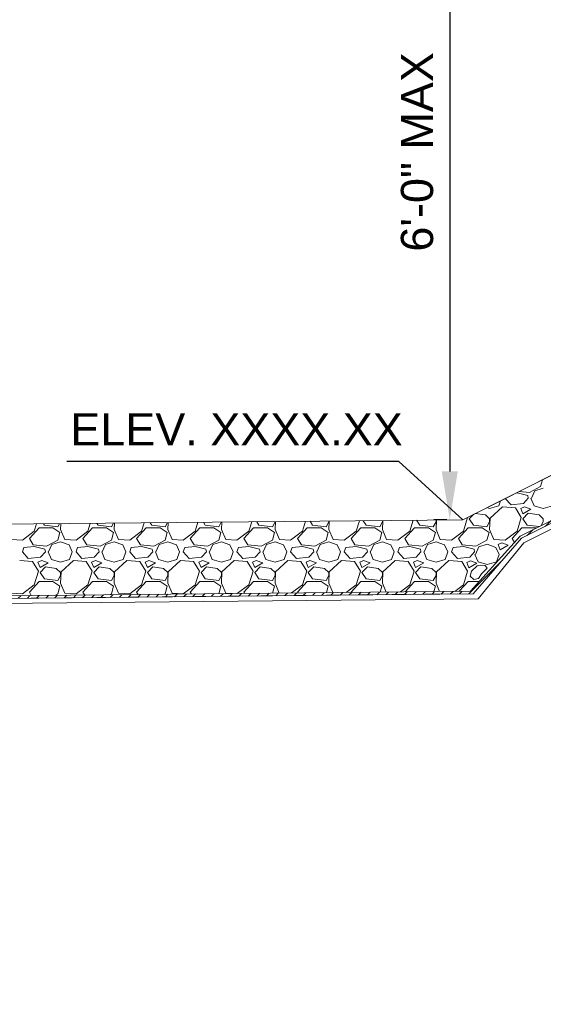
# Model space of a CAD drawing. Header units: inches. Extents: x -981 to -621, y 39 to 285.
# Tile 7 of 19: x -831 to -807, y 209 to 255. Entities that reach past the tile are written whole.
import ezdxf

# ---------------------------------------------------------------- set-up
doc = ezdxf.new("R2010")
doc.units = ezdxf.units.IN
doc.header["$MEASUREMENT"] = 0
doc.layers.get('DefPoints').update_dxf_attribs({"lineweight": 0})
for name, color, linetype, lineweight in [('C-Detl-Grph-Wt 0', 4, 'Continuous', 0), ('G-ANNO-DIMS', 2, 'Continuous', 0), ('G-ANNO-NOTE', 4, 'Continuous', 30), ('G-ANNO-PATT', 250, 'Continuous', 0)]:
    doc.layers.add(name, color=color, linetype=linetype, lineweight=lineweight)
doc.layers.add('G-ANNO-NPLT', color=2, linetype='Continuous', lineweight=0, plot=False)
doc.styles.add("AEC_AC_05ArchDims-CC_1_1'", font='arial.ttf', dxfattribs={"height": 1.5})
doc.styles.add('Style-Arial', font='arial.ttf')
doc.dimstyles.new("AEC_AC_05_Arch-Dims_1_1'", dxfattribs={"dimtxt": 1.5, "dimasz": 2.25, "dimexe": 0.75, "dimexo": 0.75, "dimgap": 0.75, "dimtad": 1, "dimdec": 4, "dimzin": 15, "dimdsep": 46, "dimlunit": 4, "dimtxsty": "AEC_AC_05ArchDims-CC_1_1'", "dimcen": 0.09, "dimclrd": 256, "dimclre": 256, "dimazin": 2, "dimtfac": 0.7, "dimtdec": 4, "dimtix": 1, "dimtmove": 1, "dimatfit": 3, "dimfxl": 1, "dimfrac": 1, "dimtolj": 1, "dimtzin": 15, "dimlwd": 30, "dimlwe": 30, "dimarcsym": 0})

# ---------------------------------------------------------------- blocks, each defined once
blk = doc.blocks.new('*D62')
at = {"layer": 'DefPoints', "color": 0, "transparency": 16777216}
for p in [(-744.82, 266.131), (-810.977, 231.855), (-810.37, 231.855)]:
    blk.add_point(p, dxfattribs=at)
at = {"layer": 'G-ANNO-DIMS', "lineweight": 30, "transparency": 16777216}
for p, q in [((-745.57, 266.131), (-811.727, 266.131)), ((-810.977, 263.881), (-810.977, 234.105)), ((-811.12, 231.855), (-811.727, 231.855))]:
    blk.add_line(p, q, dxfattribs=at)
at = {"layer": 'G-ANNO-DIMS', "transparency": 16777216}
for points in [[(-811.352, 263.881), (-810.602, 263.881), (-810.977, 266.131)], [(-811.352, 234.105), (-810.602, 234.105), (-810.977, 231.855)]]:
    blk.add_solid(points, dxfattribs=at)
at = {"layer": 'G-ANNO-DIMS', "color": 0, "lineweight": 30, "transparency": 16777216, "insert": (-812.493, 248.993), "char_height": 1.5, "attachment_point": 5, "rotation": 90, "style": "AEC_AC_05ArchDims-CC_1_1'"}
blk.add_mtext('\\A1;6\'-0" MAX', dxfattribs=at)

msp = doc.modelspace()

# ---------------------------------------------------------------- hatches: boundary and pattern name
at = {"layer": 'G-ANNO-PATT'}
h = msp.add_hatch(dxfattribs=at)
h.set_pattern_fill('MSTN', color=256, style=0, pattern_type=2)
h.set_pattern_definition([(45, (-856.63036, 234.46882), (-0.212132, 0.212132), [])])
h.paths.add_polyline_path([(-807.63749, 230.98767), (-809.89087, 228.4033), (-856.62959, 227.93692), (-856.63079, 228.05692), (-810.01069, 228.52211), (-807.69095, 231.09462), (-741.37584, 264.25189), (-730.15337, 264.25189), (-730.15337, 264.13189), (-741.34752, 264.13189)])

# ---------------------------------------------------------------- linework, layer by layer
at = {"layer": 'C-Detl-Grph-Wt 0'}
for p, q in [((-810.36987, 231.85494, -3.47441), (-741.37584, 266.35276, -3.47441)), ((-805.67776, 234.20259, -3.47441), (-810.36987, 231.85494, -3.47441)), ((-805.67776, 234.20259, -3.47441), (-810.36987, 231.85494, -3.47441)), ((-810.36987, 231.85494, -3.47441), (-856.62959, 231.39335, -3.47441)), ((-810.36987, 231.85494, -3.47441), (-856.62959, 231.39335, -3.47441)), ((-809.65122, 228.16568, -3.47441), (-807.53017, 230.77304, -3.47441)), ((-810.59353, 228.39693, -3.47441), (-856.62959, 227.93692, -3.47441)), ((-809.65122, 228.16568, -3.47441), (-856.62719, 227.69693, -3.47441))]:
    msp.add_line(p, q, dxfattribs=at)
at = {"layer": 'C-Detl-Grph-Wt 0', "elevation": -3.47441, "flags": 128}
msp.add_lwpolyline([(-856.63079, 228.05692), (-810.01069, 228.52211), (-810.01069, 228.52211), (-810.01069, 228.52211), (-807.69095, 231.09462), (-741.37584, 264.25189), (-730.15337, 264.25189), (-730.15337, 264.13189), (-741.34752, 264.13189), (-807.63749, 230.98767), (-809.89087, 228.4033), (-809.89087, 228.4033), (-809.89087, 228.4033), (-856.62959, 227.93692), (-856.63079, 228.05692)], close=True, dxfattribs=at)
msp.add_lwpolyline([(-807.53017, 230.77304), (-741.29086, 263.89189)], dxfattribs=at)
at = {"layer": 'G-ANNO-NOTE', "elevation": -3.47441, "flags": 128}
msp.add_lwpolyline([(-810.36987, 231.85494), (-813.3433, 234.55877), (-828.82462, 234.55877)], dxfattribs=at)
at = {"layer": 'G-ANNO-NPLT'}
msp.add_3dface([(-620.8441, 285.13311, -3.51772), (-980.8441, 285.13311, -3.51772), (-980.8441, 39.13311, -3.51772), (-620.8441, 39.13311, -3.51772)], dxfattribs=at)
at = {"layer": 'G-ANNO-PATT'}
for p, q in [((-806.65404, 233.7129, -3.47441), (-806.74305, 233.40137, -3.47441)), ((-807.84306, 233.10138, -3.47441), (-807.88613, 233.09684, -3.47441)), ((-807.34306, 232.97638, -3.47441), (-807.84306, 233.10138, -3.47441)), ((-807.26807, 233.12638, -3.47441), (-807.74996, 233.16493, -3.47441)), ((-806.74304, 233.40138, -3.47441), (-807.26804, 233.12638, -3.47441)), ((-807.16806, 232.85137, -3.47441), (-807.01806, 233.20137, -3.47441)), ((-807.01806, 233.20138, -3.47441), (-806.61805, 233.32638, -3.47441)), ((-808.69306, 232.50134, -3.47441), (-808.60957, 232.73511, -3.47441)), ((-808.11803, 232.55133, -3.47441), (-808.38804, 232.84588, -3.47441)), ((-807.31806, 232.85138, -3.47441), (-807.54306, 232.60138, -3.47441)), ((-807.31805, 232.85137, -3.47441), (-807.34305, 232.97637, -3.47441)), ((-807.19306, 232.85139, -3.47441), (-807.04306, 232.50139, -3.47441)), ((-809.24962, 232.41508, -3.47441), (-809.11806, 232.37639, -3.47441)), ((-809.11806, 232.37638, -3.47441), (-808.69306, 232.50138, -3.47441)), ((-808.51806, 232.45137, -3.47441), (-809.09306, 231.92637, -3.47441)), ((-807.91805, 232.40137, -3.47441), (-808.51805, 232.45137, -3.47441)), ((-807.54305, 232.60138, -3.47441), (-808.11805, 232.55138, -3.47441)), ((-807.64303, 231.95139, -3.47441), (-807.91803, 232.40139, -3.47441)), ((-807.49306, 232.45138, -3.47441), (-807.66806, 232.37638, -3.47441)), ((-807.66805, 232.37638, -3.47441), (-807.56805, 232.12638, -3.47441)), ((-807.56806, 232.12638, -3.47441), (-807.19305, 232.35138, -3.47441)), ((-807.31805, 232.15138, -3.47441), (-807.56805, 231.90138, -3.47441)), ((-807.19305, 232.35138, -3.47441), (-807.49305, 232.45138, -3.47441)), ((-806.81807, 232.07638, -3.47441), (-807.31807, 232.15138, -3.47441)), ((-807.04306, 232.50138, -3.47441), (-806.61806, 232.37639, -3.47441)), ((-806.61806, 232.37638, -3.47441), (-806.19306, 232.50138, -3.47441)), ((-826.74305, 231.52631, -3.47441), (-826.65073, 231.69249, -3.47441)), ((-826.6042, 231.69295, -3.47441), (-826.61809, 231.40131, -3.47441)), ((-825.34309, 231.32625, -3.47441), (-825.22133, 231.70675, -3.47441)), ((-824.94016, 231.70955, -3.47441), (-824.86805, 231.60138, -3.47441)), ((-824.24305, 231.52631, -3.47441), (-824.13679, 231.71757, -3.47441)), ((-824.10301, 231.71791, -3.47441), (-824.11808, 231.40131, -3.47441)), ((-822.84309, 231.32627, -3.47441), (-822.71333, 231.73177, -3.47441)), ((-822.45669, 231.73434, -3.47441), (-822.36805, 231.60138, -3.47441)), ((-821.74305, 231.52632, -3.47441), (-821.62286, 231.74266, -3.47441)), ((-821.60182, 231.74287, -3.47441), (-821.61808, 231.40132, -3.47441)), ((-820.34308, 231.32628, -3.47441), (-820.20532, 231.7568, -3.47441)), ((-819.97321, 231.75912, -3.47441), (-819.86805, 231.60138, -3.47441)), ((-819.24305, 231.52633, -3.47441), (-819.11805, 231.75133, -3.47441)), ((-819.10062, 231.76782, -3.47441), (-819.11808, 231.40133, -3.47441)), ((-819.11806, 231.75138, -3.47441), (-819.11806, 231.76765, -3.47441)), ((-817.84308, 231.32629, -3.47441), (-817.69731, 231.78183, -3.47441)), ((-817.48973, 231.7839, -3.47441), (-817.36805, 231.60138, -3.47441)), ((-816.74305, 231.52634, -3.47441), (-816.61805, 231.75133, -3.47441)), ((-816.59943, 231.79278, -3.47441), (-816.61807, 231.40134, -3.47441)), ((-816.61806, 231.75138, -3.47441), (-816.61806, 231.7926, -3.47441)), ((-815.34308, 231.32631, -3.47441), (-815.1893, 231.80685, -3.47441)), ((-815.00625, 231.80868, -3.47441), (-814.86805, 231.60138, -3.47441)), ((-814.24305, 231.52634, -3.47441), (-814.11805, 231.75134, -3.47441)), ((-814.09824, 231.81774, -3.47441), (-814.11807, 231.40134, -3.47441)), ((-814.11806, 231.75138, -3.47441), (-814.11806, 231.81754, -3.47441)), ((-812.84307, 231.32632, -3.47441), (-812.68129, 231.83188, -3.47441)), ((-812.52277, 231.83346, -3.47441), (-812.36805, 231.60138, -3.47441)), ((-811.74305, 231.52635, -3.47441), (-811.61805, 231.75135, -3.47441)), ((-811.59705, 231.8427, -3.47441), (-811.61807, 231.40135, -3.47441)), ((-811.61806, 231.75138, -3.47441), (-811.61806, 231.84249, -3.47441)), ((-810.34307, 231.32633, -3.47441), (-810.14307, 231.95133, -3.47441)), ((-810.14303, 231.9514, -3.47441), (-810.15097, 231.9644, -3.47441)), ((-809.85909, 232.11034, -3.47441), (-810.06805, 231.90138, -3.47441)), ((-810.06805, 231.90138, -3.47441), (-809.86805, 231.60138, -3.47441)), ((-809.31807, 232.07638, -3.47441), (-809.78649, 232.14664, -3.47441)), ((-809.11803, 231.90136, -3.47441), (-809.31803, 232.07636, -3.47441)), ((-809.24305, 231.52636, -3.47441), (-809.11805, 231.75136, -3.47441)), ((-809.09306, 231.92636, -3.47441), (-809.11806, 231.40136, -3.47441)), ((-809.11806, 231.75138, -3.47441), (-809.11806, 231.90138, -3.47441)), ((-807.84306, 231.32635, -3.47441), (-807.64306, 231.95135, -3.47441)), ((-807.56805, 231.90138, -3.47441), (-807.36805, 231.60138, -3.47441)), ((-806.61803, 231.90137, -3.47441), (-806.81803, 232.07637, -3.47441)), ((-806.71059, 231.58479, -3.47441), (-806.61805, 231.75136, -3.47441)), ((-806.61806, 231.75138, -3.47441), (-806.61806, 231.90138, -3.47441)), ((-830.89304, 230.9014, -3.47441), (-830.34304, 231.3264, -3.47441)), ((-830.56808, 230.97642, -3.47441), (-830.11808, 231.47642, -3.47441)), ((-830.3431, 231.32623, -3.47441), (-830.23735, 231.6567, -3.47441)), ((-830.11806, 231.47638, -3.47441), (-829.46806, 231.47638, -3.47441)), ((-829.90712, 231.65999, -3.47441), (-829.86804, 231.60138, -3.47441)), ((-829.86805, 231.60137, -3.47441), (-829.24305, 231.52637, -3.47441)), ((-829.46813, 231.47641, -3.47441), (-829.14313, 231.25141, -3.47441)), ((-829.24305, 231.5263, -3.47441), (-829.16466, 231.6674, -3.47441)), ((-829.14303, 231.25133, -3.47441), (-829.24303, 230.90133, -3.47441)), ((-829.11811, 231.4014, -3.47441), (-828.91811, 230.9264, -3.47441)), ((-829.10539, 231.66799, -3.47441), (-829.11809, 231.4013, -3.47441)), ((-828.39304, 230.9014, -3.47441), (-827.84304, 231.3264, -3.47441)), ((-828.06808, 230.97642, -3.47441), (-827.61808, 231.47642, -3.47441)), ((-827.8431, 231.32624, -3.47441), (-827.72934, 231.68172, -3.47441)), ((-827.61806, 231.47638, -3.47441), (-826.96806, 231.47638, -3.47441)), ((-827.42364, 231.68477, -3.47441), (-827.36804, 231.60138, -3.47441)), ((-827.36805, 231.60137, -3.47441), (-826.74305, 231.52637, -3.47441)), ((-826.96813, 231.47641, -3.47441), (-826.64313, 231.25141, -3.47441)), ((-826.64304, 231.25134, -3.47441), (-826.74304, 230.90134, -3.47441)), ((-826.61811, 231.4014, -3.47441), (-826.41811, 230.9264, -3.47441)), ((-825.89304, 230.90139, -3.47441), (-825.34304, 231.32639, -3.47441)), ((-825.56807, 230.97641, -3.47441), (-825.11807, 231.47641, -3.47441)), ((-825.11806, 231.47638, -3.47441), (-824.46806, 231.47638, -3.47441)), ((-824.86805, 231.60137, -3.47441), (-824.24305, 231.52637, -3.47441)), ((-824.46812, 231.47641, -3.47441), (-824.14312, 231.25141, -3.47441)), ((-824.14304, 231.25134, -3.47441), (-824.24304, 230.90134, -3.47441)), ((-824.1181, 231.40139, -3.47441), (-823.9181, 230.9264, -3.47441)), ((-823.39305, 230.90139, -3.47441), (-822.84305, 231.32639, -3.47441)), ((-823.06807, 230.97641, -3.47441), (-822.61807, 231.47641, -3.47441)), ((-822.61806, 231.47638, -3.47441), (-821.96806, 231.47638, -3.47441)), ((-822.36805, 231.60137, -3.47441), (-821.74305, 231.52637, -3.47441)), ((-821.96812, 231.4764, -3.47441), (-821.64312, 231.2514, -3.47441)), ((-821.64304, 231.25134, -3.47441), (-821.74304, 230.90134, -3.47441)), ((-821.6181, 231.40139, -3.47441), (-821.4181, 230.92639, -3.47441)), ((-820.89305, 230.90139, -3.47441), (-820.34305, 231.32639, -3.47441)), ((-820.56807, 230.9764, -3.47441), (-820.11807, 231.4764, -3.47441)), ((-820.11806, 231.47638, -3.47441), (-819.46806, 231.47638, -3.47441)), ((-819.86805, 231.60137, -3.47441), (-819.24305, 231.52637, -3.47441)), ((-819.46811, 231.4764, -3.47441), (-819.14311, 231.2514, -3.47441)), ((-819.14304, 231.25135, -3.47441), (-819.24304, 230.90135, -3.47441)), ((-819.11809, 231.40139, -3.47441), (-818.91809, 230.92639, -3.47441)), ((-818.39305, 230.90139, -3.47441), (-817.84305, 231.32639, -3.47441)), ((-818.06807, 230.9764, -3.47441), (-817.61807, 231.4764, -3.47441)), ((-817.61806, 231.47638, -3.47441), (-816.96806, 231.47638, -3.47441)), ((-817.36805, 231.60137, -3.47441), (-816.74305, 231.52637, -3.47441)), ((-816.96811, 231.4764, -3.47441), (-816.64311, 231.2514, -3.47441)), ((-816.64304, 231.25135, -3.47441), (-816.74304, 230.90135, -3.47441)), ((-816.61809, 231.40139, -3.47441), (-816.41809, 230.92639, -3.47441)), ((-815.89305, 230.90138, -3.47441), (-815.34305, 231.32638, -3.47441)), ((-815.56806, 230.9764, -3.47441), (-815.11807, 231.47639, -3.47441)), ((-815.11806, 231.47638, -3.47441), (-814.46806, 231.47638, -3.47441)), ((-814.86805, 231.60137, -3.47441), (-814.24305, 231.52637, -3.47441)), ((-814.4681, 231.4764, -3.47441), (-814.1431, 231.2514, -3.47441)), ((-814.14305, 231.25136, -3.47441), (-814.24305, 230.90136, -3.47441)), ((-814.11808, 231.40139, -3.47441), (-813.91808, 230.92639, -3.47441)), ((-813.39305, 230.90138, -3.47441), (-812.84305, 231.32638, -3.47441)), ((-813.06806, 230.97639, -3.47441), (-812.61806, 231.47639, -3.47441)), ((-812.61806, 231.47638, -3.47441), (-811.96806, 231.47638, -3.47441)), ((-812.36805, 231.60138, -3.47441), (-811.74305, 231.52638, -3.47441)), ((-811.9681, 231.47639, -3.47441), (-811.6431, 231.25139, -3.47441)), ((-811.64305, 231.25136, -3.47441), (-811.74305, 230.90136, -3.47441)), ((-811.61808, 231.40139, -3.47441), (-811.41808, 230.92639, -3.47441)), ((-810.89305, 230.90138, -3.47441), (-810.34305, 231.32638, -3.47441)), ((-810.56806, 230.97639, -3.47441), (-810.11806, 231.47639, -3.47441)), ((-810.11806, 231.47638, -3.47441), (-809.46806, 231.47638, -3.47441)), ((-809.86805, 231.60138, -3.47441), (-809.24305, 231.52638, -3.47441)), ((-809.46809, 231.47639, -3.47441), (-809.14309, 231.25139, -3.47441)), ((-809.14305, 231.25136, -3.47441), (-809.24305, 230.90136, -3.47441)), ((-809.11807, 231.40138, -3.47441), (-808.91807, 230.92638, -3.47441)), ((-808.39306, 230.90138, -3.47441), (-807.84305, 231.32638, -3.47441)), ((-808.06806, 230.97638, -3.47441), (-807.61806, 231.47638, -3.47441)), ((-807.61806, 231.47638, -3.47441), (-806.96806, 231.47638, -3.47441)), ((-807.36805, 231.60138, -3.47441), (-806.8111, 231.53454, -3.47441)), ((-806.96809, 231.47639, -3.47441), (-806.95102, 231.46458, -3.47441)), ((-831.41804, 230.92637, -3.47441), (-830.89304, 230.90137, -3.47441)), ((-830.39307, 230.67638, -3.47441), (-830.56807, 230.97638, -3.47441)), ((-829.24296, 230.90141, -3.47441), (-829.76796, 230.62641, -3.47441)), ((-829.51806, 230.70136, -3.47441), (-829.11806, 230.82636, -3.47441)), ((-829.11804, 230.82637, -3.47441), (-828.71804, 230.67637, -3.47441)), ((-828.91804, 230.92637, -3.47441), (-828.39304, 230.90137, -3.47441)), ((-827.89307, 230.67638, -3.47441), (-828.06807, 230.97638, -3.47441)), ((-826.74298, 230.90141, -3.47441), (-827.26797, 230.62641, -3.47441)), ((-827.01806, 230.70136, -3.47441), (-826.61806, 230.82636, -3.47441)), ((-826.61804, 230.82637, -3.47441), (-826.21804, 230.67637, -3.47441)), ((-826.41804, 230.92637, -3.47441), (-825.89304, 230.90137, -3.47441)), ((-825.39307, 230.67638, -3.47441), (-825.56806, 230.97638, -3.47441)), ((-824.24299, 230.9014, -3.47441), (-824.76799, 230.6264, -3.47441)), ((-824.51806, 230.70137, -3.47441), (-824.11806, 230.82637, -3.47441)), ((-824.11805, 230.82637, -3.47441), (-823.71805, 230.67637, -3.47441)), ((-823.91804, 230.92637, -3.47441), (-823.39304, 230.90137, -3.47441)), ((-822.89306, 230.67638, -3.47441), (-823.06806, 230.97638, -3.47441)), ((-821.743, 230.9014, -3.47441), (-822.268, 230.6264, -3.47441)), ((-822.01806, 230.70137, -3.47441), (-821.61806, 230.82637, -3.47441)), ((-821.61805, 230.82637, -3.47441), (-821.21805, 230.67637, -3.47441)), ((-821.41804, 230.92637, -3.47441), (-820.89304, 230.90137, -3.47441)), ((-820.39306, 230.67638, -3.47441), (-820.56806, 230.97638, -3.47441)), ((-819.24301, 230.90139, -3.47441), (-819.76801, 230.6264, -3.47441)), ((-819.51806, 230.70137, -3.47441), (-819.11806, 230.82637, -3.47441)), ((-819.11805, 230.82637, -3.47441), (-818.71805, 230.67637, -3.47441)), ((-818.91804, 230.92637, -3.47441), (-818.39304, 230.90137, -3.47441)), ((-817.89306, 230.67638, -3.47441), (-818.06806, 230.97638, -3.47441)), ((-816.74302, 230.90139, -3.47441), (-817.26802, 230.62639, -3.47441)), ((-817.01806, 230.70138, -3.47441), (-816.61805, 230.82638, -3.47441)), ((-816.61805, 230.82637, -3.47441), (-816.21805, 230.67637, -3.47441)), ((-816.41804, 230.92637, -3.47441), (-815.89304, 230.90137, -3.47441)), ((-815.39306, 230.67638, -3.47441), (-815.56806, 230.97638, -3.47441)), ((-814.24303, 230.90139, -3.47441), (-814.76803, 230.62639, -3.47441)), ((-814.51806, 230.70138, -3.47441), (-814.11805, 230.82638, -3.47441)), ((-814.11805, 230.82637, -3.47441), (-813.71805, 230.67637, -3.47441)), ((-813.91804, 230.92637, -3.47441), (-813.39304, 230.90137, -3.47441)), ((-812.89306, 230.67638, -3.47441), (-813.06806, 230.97638, -3.47441)), ((-811.74304, 230.90138, -3.47441), (-812.26804, 230.62638, -3.47441)), ((-812.01806, 230.70138, -3.47441), (-811.61805, 230.82638, -3.47441)), ((-811.61805, 230.82637, -3.47441), (-811.21805, 230.67637, -3.47441)), ((-811.41804, 230.92637, -3.47441), (-810.89304, 230.90137, -3.47441)), ((-810.39306, 230.67638, -3.47441), (-810.56806, 230.97638, -3.47441)), ((-809.24305, 230.90138, -3.47441), (-809.76805, 230.62638, -3.47441)), ((-808.91804, 230.92637, -3.47441), (-808.39304, 230.90137, -3.47441)), ((-808.55183, 230.77204, -3.47441), (-808.72683, 230.69704, -3.47441)), ((-808.25183, 230.67204, -3.47441), (-808.55183, 230.77204, -3.47441)), ((-807.96181, 230.79424, -3.47441), (-808.06806, 230.97638, -3.47441)), ((-830.89308, 230.35136, -3.47441), (-830.81808, 230.55136, -3.47441)), ((-830.61798, 230.05124, -3.47441), (-830.89298, 230.35124, -3.47441)), ((-830.34306, 230.60138, -3.47441), (-830.81806, 230.55138, -3.47441)), ((-829.76809, 230.62638, -3.47441), (-830.39309, 230.67638, -3.47441)), ((-829.84307, 230.47638, -3.47441), (-830.34307, 230.60138, -3.47441)), ((-829.81808, 230.35142, -3.47441), (-830.04308, 230.10142, -3.47441)), ((-829.81803, 230.35136, -3.47441), (-829.84303, 230.47636, -3.47441)), ((-829.69307, 230.35143, -3.47441), (-829.54307, 230.00143, -3.47441)), ((-829.66807, 230.35134, -3.47441), (-829.51807, 230.70134, -3.47441)), ((-828.71815, 230.67643, -3.47441), (-828.56815, 230.35143, -3.47441)), ((-828.69308, 230.00122, -3.47441), (-828.56808, 230.35122, -3.47441)), ((-828.39307, 230.35136, -3.47441), (-828.31807, 230.55136, -3.47441)), ((-828.11798, 230.05125, -3.47441), (-828.39298, 230.35124, -3.47441)), ((-827.84306, 230.60138, -3.47441), (-828.31806, 230.55138, -3.47441)), ((-827.26808, 230.62638, -3.47441), (-827.89308, 230.67638, -3.47441)), ((-827.34307, 230.47638, -3.47441), (-827.84307, 230.60138, -3.47441)), ((-827.31807, 230.35141, -3.47441), (-827.54307, 230.10141, -3.47441)), ((-827.31803, 230.35137, -3.47441), (-827.34303, 230.47637, -3.47441)), ((-827.19307, 230.35142, -3.47441), (-827.04307, 230.00142, -3.47441)), ((-827.16807, 230.35134, -3.47441), (-827.01807, 230.70134, -3.47441)), ((-826.21815, 230.67643, -3.47441), (-826.06815, 230.35143, -3.47441)), ((-826.19308, 230.00123, -3.47441), (-826.06808, 230.35123, -3.47441)), ((-825.89307, 230.35136, -3.47441), (-825.81807, 230.55136, -3.47441)), ((-825.61799, 230.05125, -3.47441), (-825.89299, 230.35125, -3.47441)), ((-825.34306, 230.60138, -3.47441), (-825.81806, 230.55138, -3.47441)), ((-824.76808, 230.62638, -3.47441), (-825.39308, 230.67638, -3.47441)), ((-824.84307, 230.47638, -3.47441), (-825.34307, 230.60138, -3.47441)), ((-824.81807, 230.35141, -3.47441), (-825.04307, 230.10141, -3.47441)), ((-824.81804, 230.35137, -3.47441), (-824.84304, 230.47637, -3.47441)), ((-824.69307, 230.35142, -3.47441), (-824.54307, 230.00142, -3.47441)), ((-824.66806, 230.35134, -3.47441), (-824.51806, 230.70134, -3.47441)), ((-823.71814, 230.67642, -3.47441), (-823.56814, 230.35142, -3.47441)), ((-823.69308, 230.00125, -3.47441), (-823.56808, 230.35125, -3.47441)), ((-823.39307, 230.35136, -3.47441), (-823.31807, 230.55136, -3.47441)), ((-823.11799, 230.05126, -3.47441), (-823.39299, 230.35126, -3.47441)), ((-822.84306, 230.60138, -3.47441), (-823.31806, 230.55138, -3.47441)), ((-822.26808, 230.62638, -3.47441), (-822.89308, 230.67638, -3.47441)), ((-822.34307, 230.47638, -3.47441), (-822.84307, 230.60138, -3.47441)), ((-822.31807, 230.3514, -3.47441), (-822.54307, 230.10141, -3.47441)), ((-822.31804, 230.35137, -3.47441), (-822.34304, 230.47637, -3.47441)), ((-822.19307, 230.35141, -3.47441), (-822.04307, 230.00141, -3.47441)), ((-822.16806, 230.35135, -3.47441), (-822.01806, 230.70135, -3.47441)), ((-821.21813, 230.67642, -3.47441), (-821.06813, 230.35142, -3.47441)), ((-821.19307, 230.00127, -3.47441), (-821.06807, 230.35127, -3.47441)), ((-820.89307, 230.35136, -3.47441), (-820.81807, 230.55136, -3.47441)), ((-820.618, 230.05127, -3.47441), (-820.893, 230.35127, -3.47441)), ((-820.34306, 230.60138, -3.47441), (-820.81806, 230.55138, -3.47441)), ((-819.76808, 230.62638, -3.47441), (-820.39308, 230.67638, -3.47441)), ((-819.84307, 230.47638, -3.47441), (-820.34306, 230.60138, -3.47441)), ((-819.81807, 230.3514, -3.47441), (-820.04307, 230.1014, -3.47441)), ((-819.81804, 230.35137, -3.47441), (-819.84304, 230.47637, -3.47441)), ((-819.69306, 230.35141, -3.47441), (-819.54306, 230.00141, -3.47441)), ((-819.66806, 230.35135, -3.47441), (-819.51806, 230.70135, -3.47441)), ((-818.71812, 230.67641, -3.47441), (-818.56812, 230.35141, -3.47441)), ((-818.69307, 230.00128, -3.47441), (-818.56807, 230.35128, -3.47441)), ((-818.39307, 230.35136, -3.47441), (-818.31807, 230.55136, -3.47441)), ((-818.11801, 230.05128, -3.47441), (-818.393, 230.35128, -3.47441)), ((-817.84306, 230.60138, -3.47441), (-818.31806, 230.55138, -3.47441)), ((-817.26808, 230.62638, -3.47441), (-817.89308, 230.67638, -3.47441)), ((-817.34306, 230.47638, -3.47441), (-817.84306, 230.60138, -3.47441)), ((-817.31807, 230.3514, -3.47441), (-817.54306, 230.1014, -3.47441)), ((-817.31804, 230.35137, -3.47441), (-817.34304, 230.47637, -3.47441)), ((-817.19306, 230.35141, -3.47441), (-817.04306, 230.00141, -3.47441)), ((-817.16806, 230.35135, -3.47441), (-817.01806, 230.70135, -3.47441)), ((-816.21811, 230.67641, -3.47441), (-816.06811, 230.35141, -3.47441)), ((-816.19307, 230.0013, -3.47441), (-816.06807, 230.3513, -3.47441)), ((-815.89307, 230.35137, -3.47441), (-815.81807, 230.55137, -3.47441)), ((-815.61801, 230.05129, -3.47441), (-815.89301, 230.35129, -3.47441)), ((-815.34306, 230.60138, -3.47441), (-815.81806, 230.55138, -3.47441)), ((-814.76808, 230.62638, -3.47441), (-815.39308, 230.67638, -3.47441)), ((-814.84306, 230.47638, -3.47441), (-815.34306, 230.60138, -3.47441)), ((-814.81806, 230.35139, -3.47441), (-815.04306, 230.10139, -3.47441)), ((-814.81804, 230.35137, -3.47441), (-814.84304, 230.47637, -3.47441)), ((-814.69306, 230.3514, -3.47441), (-814.54306, 230.0014, -3.47441)), ((-814.66806, 230.35136, -3.47441), (-814.51806, 230.70136, -3.47441)), ((-813.7181, 230.6764, -3.47441), (-813.5681, 230.3514, -3.47441)), ((-813.69307, 230.00131, -3.47441), (-813.56807, 230.35131, -3.47441)), ((-813.39306, 230.35137, -3.47441), (-813.31806, 230.55137, -3.47441)), ((-813.11802, 230.0513, -3.47441), (-813.39302, 230.3513, -3.47441)), ((-812.84306, 230.60138, -3.47441), (-813.31807, 230.55138, -3.47441)), ((-812.26808, 230.62638, -3.47441), (-812.89308, 230.67638, -3.47441)), ((-812.34306, 230.47638, -3.47441), (-812.84306, 230.60138, -3.47441)), ((-812.31806, 230.35139, -3.47441), (-812.54306, 230.10139, -3.47441)), ((-812.31805, 230.35137, -3.47441), (-812.34305, 230.47637, -3.47441)), ((-812.19306, 230.3514, -3.47441), (-812.04306, 230.0014, -3.47441)), ((-812.16806, 230.35136, -3.47441), (-812.01806, 230.70136, -3.47441)), ((-811.2181, 230.6764, -3.47441), (-811.0681, 230.3514, -3.47441)), ((-811.19306, 230.00133, -3.47441), (-811.06806, 230.35133, -3.47441)), ((-810.89306, 230.35137, -3.47441), (-810.81806, 230.55137, -3.47441)), ((-810.61802, 230.05131, -3.47441), (-810.89302, 230.35131, -3.47441)), ((-810.34307, 230.60138, -3.47441), (-810.81807, 230.55138, -3.47441)), ((-809.76808, 230.62638, -3.47441), (-810.39308, 230.67638, -3.47441)), ((-809.84306, 230.47638, -3.47441), (-810.34306, 230.60138, -3.47441)), ((-809.81806, 230.35138, -3.47441), (-810.04306, 230.10138, -3.47441)), ((-809.81805, 230.35137, -3.47441), (-809.84305, 230.47637, -3.47441)), ((-809.77887, 230.23926, -3.47441), (-809.62887, 230.58926, -3.47441)), ((-809.62887, 230.58927, -3.47441), (-809.22887, 230.71427, -3.47441)), ((-809.22886, 230.71427, -3.47441), (-808.82886, 230.56427, -3.47441)), ((-808.82889, 230.56428, -3.47441), (-808.67889, 230.23928, -3.47441)), ((-808.72682, 230.69704, -3.47441), (-808.62682, 230.44704, -3.47441)), ((-808.62683, 230.44704, -3.47441), (-808.25183, 230.67204, -3.47441)), ((-830.41804, 229.90136, -3.47441), (-831.01804, 229.95136, -3.47441)), ((-830.04304, 230.10138, -3.47441), (-830.61804, 230.05138, -3.47441)), ((-830.14298, 229.45144, -3.47441), (-830.41798, 229.90143, -3.47441)), ((-829.99305, 229.95138, -3.47441), (-830.16805, 229.87638, -3.47441)), ((-830.16803, 229.87638, -3.47441), (-830.06803, 229.62638, -3.47441)), ((-829.69305, 229.85138, -3.47441), (-829.99305, 229.95138, -3.47441)), ((-829.54306, 230.0014, -3.47441), (-829.11806, 229.8764, -3.47441)), ((-829.11806, 229.87638, -3.47441), (-828.69306, 230.00138, -3.47441)), ((-828.51813, 229.95132, -3.47441), (-829.09313, 229.42632, -3.47441)), ((-827.91804, 229.90136, -3.47441), (-828.51804, 229.95136, -3.47441)), ((-827.54304, 230.10138, -3.47441), (-828.11804, 230.05138, -3.47441)), ((-827.64299, 229.45143, -3.47441), (-827.91799, 229.90143, -3.47441)), ((-827.49305, 229.95138, -3.47441), (-827.66805, 229.87638, -3.47441)), ((-827.66803, 229.87638, -3.47441), (-827.56803, 229.62638, -3.47441)), ((-827.19305, 229.85138, -3.47441), (-827.49305, 229.95138, -3.47441)), ((-827.04306, 230.00139, -3.47441), (-826.61806, 229.87639, -3.47441)), ((-826.61806, 229.87638, -3.47441), (-826.19306, 230.00138, -3.47441)), ((-826.01812, 229.95132, -3.47441), (-826.59312, 229.42633, -3.47441)), ((-825.41804, 229.90136, -3.47441), (-826.01804, 229.95136, -3.47441)), ((-825.04304, 230.10138, -3.47441), (-825.61804, 230.05138, -3.47441)), ((-825.143, 229.45143, -3.47441), (-825.41799, 229.90143, -3.47441)), ((-824.99305, 229.95138, -3.47441), (-825.16805, 229.87638, -3.47441)), ((-825.16803, 229.87638, -3.47441), (-825.06804, 229.62638, -3.47441)), ((-824.69305, 229.85138, -3.47441), (-824.99305, 229.95138, -3.47441)), ((-824.54306, 230.00139, -3.47441), (-824.11806, 229.87639, -3.47441)), ((-824.11806, 229.87638, -3.47441), (-823.69306, 230.00138, -3.47441)), ((-823.51811, 229.95133, -3.47441), (-824.09311, 229.42633, -3.47441)), ((-822.91804, 229.90136, -3.47441), (-823.51804, 229.95136, -3.47441)), ((-822.54304, 230.10138, -3.47441), (-823.11804, 230.05138, -3.47441)), ((-822.643, 229.45142, -3.47441), (-822.918, 229.90142, -3.47441)), ((-822.49305, 229.95138, -3.47441), (-822.66805, 229.87638, -3.47441)), ((-822.66804, 229.87638, -3.47441), (-822.56804, 229.62638, -3.47441)), ((-822.19305, 229.85138, -3.47441), (-822.49305, 229.95138, -3.47441)), ((-822.04306, 230.00139, -3.47441), (-821.61806, 229.87639, -3.47441)), ((-821.61806, 229.87638, -3.47441), (-821.19306, 230.00138, -3.47441)), ((-821.0181, 229.95134, -3.47441), (-821.5931, 229.42634, -3.47441)), ((-820.41804, 229.90136, -3.47441), (-821.01804, 229.95136, -3.47441)), ((-820.04304, 230.10138, -3.47441), (-820.61804, 230.05138, -3.47441)), ((-820.14301, 229.45142, -3.47441), (-820.41801, 229.90142, -3.47441)), ((-819.99305, 229.95138, -3.47441), (-820.16805, 229.87638, -3.47441)), ((-820.16804, 229.87638, -3.47441), (-820.06804, 229.62638, -3.47441)), ((-819.69305, 229.85138, -3.47441), (-819.99305, 229.95138, -3.47441)), ((-819.54306, 230.00139, -3.47441), (-819.11806, 229.87639, -3.47441)), ((-819.11806, 229.87638, -3.47441), (-818.69306, 230.00138, -3.47441)), ((-818.51809, 229.95135, -3.47441), (-819.09309, 229.42635, -3.47441)), ((-817.91804, 229.90136, -3.47441), (-818.51804, 229.95136, -3.47441)), ((-817.54304, 230.10138, -3.47441), (-818.11804, 230.05138, -3.47441)), ((-817.64301, 229.45141, -3.47441), (-817.91801, 229.90141, -3.47441)), ((-817.49306, 229.95138, -3.47441), (-817.66806, 229.87638, -3.47441)), ((-817.66804, 229.87638, -3.47441), (-817.56804, 229.62638, -3.47441)), ((-817.19305, 229.85138, -3.47441), (-817.49305, 229.95138, -3.47441)), ((-817.04306, 230.00139, -3.47441), (-816.61806, 229.87639, -3.47441)), ((-816.61806, 229.87638, -3.47441), (-816.19306, 230.00138, -3.47441)), ((-816.01808, 229.95136, -3.47441), (-816.59308, 229.42636, -3.47441)), ((-815.41804, 229.90136, -3.47441), (-816.01804, 229.95136, -3.47441)), ((-815.04304, 230.10138, -3.47441), (-815.61804, 230.05138, -3.47441)), ((-815.14302, 229.45141, -3.47441), (-815.41802, 229.90141, -3.47441)), ((-814.99306, 229.95138, -3.47441), (-815.16806, 229.87638, -3.47441)), ((-815.16804, 229.87638, -3.47441), (-815.06804, 229.62638, -3.47441)), ((-814.69305, 229.85138, -3.47441), (-814.99305, 229.95138, -3.47441)), ((-814.54306, 230.00139, -3.47441), (-814.11806, 229.87639, -3.47441)), ((-814.11806, 229.87638, -3.47441), (-813.69306, 230.00138, -3.47441)), ((-813.51807, 229.95136, -3.47441), (-814.09307, 229.42636, -3.47441)), ((-812.91804, 229.90136, -3.47441), (-813.51804, 229.95136, -3.47441)), ((-812.54304, 230.10138, -3.47441), (-813.11804, 230.05138, -3.47441)), ((-812.64302, 229.45141, -3.47441), (-812.91802, 229.90141, -3.47441)), ((-812.49306, 229.95138, -3.47441), (-812.66806, 229.87638, -3.47441)), ((-812.66804, 229.87638, -3.47441), (-812.56804, 229.62638, -3.47441)), ((-812.19305, 229.85138, -3.47441), (-812.49305, 229.95138, -3.47441)), ((-812.04306, 230.00139, -3.47441), (-811.61806, 229.87639, -3.47441)), ((-811.61806, 229.87638, -3.47441), (-811.19306, 230.00138, -3.47441)), ((-811.01806, 229.95137, -3.47441), (-811.59306, 229.42637, -3.47441)), ((-810.41804, 229.90136, -3.47441), (-811.01804, 229.95136, -3.47441)), ((-810.04304, 230.10138, -3.47441), (-810.61804, 230.05138, -3.47441)), ((-810.14303, 229.4514, -3.47441), (-810.41803, 229.9014, -3.47441)), ((-810.01229, 229.93136, -3.47441), (-810.18729, 229.85636, -3.47441)), ((-810.18727, 229.85636, -3.47441), (-810.08727, 229.60636, -3.47441)), ((-809.71228, 229.83137, -3.47441), (-810.01228, 229.93136, -3.47441)), ((-809.80387, 230.23929, -3.47441), (-809.65387, 229.88929, -3.47441)), ((-809.65387, 229.88928, -3.47441), (-809.22887, 229.76428, -3.47441)), ((-809.22887, 229.76428, -3.47441), (-808.80387, 229.88928, -3.47441)), ((-808.80387, 229.88925, -3.47441), (-808.67887, 230.23925, -3.47441)), ((-830.3431, 228.82623, -3.47441), (-830.1431, 229.45123, -3.47441)), ((-830.06805, 229.62637, -3.47441), (-829.69305, 229.85137, -3.47441)), ((-829.81805, 229.65138, -3.47441), (-830.06805, 229.40139, -3.47441)), ((-830.06804, 229.40138, -3.47441), (-829.86804, 229.10138, -3.47441)), ((-829.31809, 229.57639, -3.47441), (-829.81809, 229.65139, -3.47441)), ((-829.11799, 229.40135, -3.47441), (-829.31798, 229.57635, -3.47441)), ((-829.09309, 229.4263, -3.47441), (-829.11809, 228.9013, -3.47441)), ((-829.11806, 229.25138, -3.47441), (-829.11806, 229.40138, -3.47441)), ((-827.84309, 228.82624, -3.47441), (-827.64309, 229.45124, -3.47441)), ((-827.56805, 229.62637, -3.47441), (-827.19305, 229.85137, -3.47441)), ((-827.31805, 229.65138, -3.47441), (-827.56805, 229.40139, -3.47441)), ((-827.56804, 229.40138, -3.47441), (-827.36804, 229.10138, -3.47441)), ((-826.81809, 229.57639, -3.47441), (-827.31809, 229.65139, -3.47441)), ((-826.61799, 229.40135, -3.47441), (-826.81799, 229.57635, -3.47441)), ((-826.59309, 229.42631, -3.47441), (-826.61809, 228.90131, -3.47441)), ((-826.61806, 229.25138, -3.47441), (-826.61806, 229.40138, -3.47441)), ((-825.34309, 228.82626, -3.47441), (-825.14309, 229.45126, -3.47441)), ((-825.06805, 229.62637, -3.47441), (-824.69305, 229.85137, -3.47441)), ((-824.81805, 229.65138, -3.47441), (-825.06805, 229.40138, -3.47441)), ((-825.06805, 229.40138, -3.47441), (-824.86805, 229.10138, -3.47441)), ((-824.31809, 229.57639, -3.47441), (-824.81809, 229.65139, -3.47441)), ((-824.11799, 229.40135, -3.47441), (-824.31799, 229.57635, -3.47441)), ((-824.09308, 229.42631, -3.47441), (-824.11808, 228.90131, -3.47441)), ((-824.11806, 229.25138, -3.47441), (-824.11806, 229.40138, -3.47441)), ((-822.84309, 228.82627, -3.47441), (-822.64309, 229.45127, -3.47441)), ((-822.56805, 229.62637, -3.47441), (-822.19305, 229.85137, -3.47441)), ((-822.31805, 229.65138, -3.47441), (-822.56805, 229.40138, -3.47441)), ((-822.56805, 229.40138, -3.47441), (-822.36805, 229.10138, -3.47441)), ((-821.81809, 229.57639, -3.47441), (-822.31809, 229.65139, -3.47441)), ((-821.618, 229.40135, -3.47441), (-821.818, 229.57635, -3.47441)), ((-821.59308, 229.42632, -3.47441), (-821.61808, 228.90132, -3.47441)), ((-821.61806, 229.25138, -3.47441), (-821.61806, 229.40138, -3.47441)), ((-820.34308, 228.82628, -3.47441), (-820.14308, 229.45128, -3.47441)), ((-820.06805, 229.62637, -3.47441), (-819.69305, 229.85137, -3.47441)), ((-819.81805, 229.65138, -3.47441), (-820.06805, 229.40138, -3.47441)), ((-820.06805, 229.40138, -3.47441), (-819.86805, 229.10138, -3.47441)), ((-819.31809, 229.57638, -3.47441), (-819.81808, 229.65138, -3.47441)), ((-819.118, 229.40135, -3.47441), (-819.318, 229.57635, -3.47441)), ((-819.09308, 229.42633, -3.47441), (-819.11808, 228.90133, -3.47441)), ((-819.11806, 229.25138, -3.47441), (-819.11806, 229.40138, -3.47441)), ((-817.84308, 228.8263, -3.47441), (-817.64308, 229.4513, -3.47441)), ((-817.56805, 229.62637, -3.47441), (-817.19305, 229.85138, -3.47441)), ((-817.31805, 229.65138, -3.47441), (-817.56805, 229.40138, -3.47441)), ((-817.56805, 229.40138, -3.47441), (-817.36805, 229.10138, -3.47441)), ((-816.81808, 229.57638, -3.47441), (-817.31808, 229.65138, -3.47441)), ((-816.61801, 229.40136, -3.47441), (-816.81801, 229.57636, -3.47441)), ((-816.59307, 229.42634, -3.47441), (-816.61807, 228.90134, -3.47441)), ((-816.61806, 229.25138, -3.47441), (-816.61806, 229.40138, -3.47441)), ((-815.34307, 228.82631, -3.47441), (-815.14308, 229.45131, -3.47441)), ((-815.06805, 229.62638, -3.47441), (-814.69305, 229.85138, -3.47441)), ((-814.81805, 229.65138, -3.47441), (-815.06805, 229.40138, -3.47441)), ((-815.06805, 229.40138, -3.47441), (-814.86805, 229.10138, -3.47441)), ((-814.31808, 229.57638, -3.47441), (-814.81808, 229.65138, -3.47441)), ((-814.11801, 229.40136, -3.47441), (-814.31801, 229.57636, -3.47441)), ((-814.09307, 229.42634, -3.47441), (-814.11807, 228.90134, -3.47441)), ((-814.11806, 229.25138, -3.47441), (-814.11806, 229.40138, -3.47441)), ((-812.84307, 228.82632, -3.47441), (-812.64307, 229.45132, -3.47441)), ((-812.56806, 229.62638, -3.47441), (-812.19305, 229.85138, -3.47441)), ((-812.31805, 229.65138, -3.47441), (-812.56805, 229.40138, -3.47441)), ((-812.56805, 229.40138, -3.47441), (-812.36805, 229.10138, -3.47441)), ((-811.81808, 229.57638, -3.47441), (-812.31808, 229.65138, -3.47441)), ((-811.61802, 229.40136, -3.47441), (-811.81802, 229.57636, -3.47441)), ((-811.59307, 229.42635, -3.47441), (-811.61807, 228.90135, -3.47441)), ((-811.61806, 229.25138, -3.47441), (-811.61806, 229.40138, -3.47441)), ((-810.34307, 228.82634, -3.47441), (-810.14307, 229.45134, -3.47441)), ((-810.08728, 229.60636, -3.47441), (-809.71228, 229.83136, -3.47441)), ((-830.56808, 228.47642, -3.47441), (-830.11808, 228.97642, -3.47441)), ((-830.11806, 228.97638, -3.47441), (-829.46806, 228.97638, -3.47441)), ((-829.86805, 229.10137, -3.47441), (-829.24305, 229.02637, -3.47441)), ((-829.46814, 228.97641, -3.47441), (-829.14314, 228.75141, -3.47441)), ((-829.24305, 229.0263, -3.47441), (-829.11805, 229.2513, -3.47441)), ((-828.06807, 228.47641, -3.47441), (-827.61807, 228.97641, -3.47441)), ((-827.61806, 228.97638, -3.47441), (-826.96806, 228.97638, -3.47441)), ((-827.36805, 229.10137, -3.47441), (-826.74305, 229.02637, -3.47441)), ((-826.96813, 228.97641, -3.47441), (-826.64313, 228.75141, -3.47441)), ((-826.74305, 229.02631, -3.47441), (-826.61805, 229.25131, -3.47441)), ((-825.56807, 228.47641, -3.47441), (-825.11807, 228.97641, -3.47441)), ((-825.11806, 228.97638, -3.47441), (-824.46806, 228.97638, -3.47441)), ((-824.86805, 229.10137, -3.47441), (-824.24305, 229.02637, -3.47441)), ((-824.46813, 228.97641, -3.47441), (-824.14313, 228.75141, -3.47441)), ((-824.24305, 229.02632, -3.47441), (-824.11805, 229.25132, -3.47441)), ((-823.06807, 228.4764, -3.47441), (-822.61807, 228.9764, -3.47441)), ((-822.61806, 228.97638, -3.47441), (-821.96806, 228.97638, -3.47441)), ((-822.36805, 229.10137, -3.47441), (-821.74305, 229.02637, -3.47441)), ((-821.96812, 228.97641, -3.47441), (-821.64312, 228.75141, -3.47441)), ((-821.74305, 229.02633, -3.47441), (-821.61805, 229.25132, -3.47441)), ((-820.56807, 228.4764, -3.47441), (-820.11807, 228.9764, -3.47441)), ((-820.11806, 228.97638, -3.47441), (-819.46806, 228.97638, -3.47441)), ((-819.86805, 229.10137, -3.47441), (-819.24305, 229.02637, -3.47441)), ((-819.46812, 228.9764, -3.47441), (-819.14312, 228.7514, -3.47441)), ((-819.24305, 229.02633, -3.47441), (-819.11805, 229.25133, -3.47441)), ((-818.06807, 228.4764, -3.47441), (-817.61807, 228.97639, -3.47441)), ((-817.61806, 228.97638, -3.47441), (-816.96806, 228.97638, -3.47441)), ((-817.36805, 229.10137, -3.47441), (-816.74305, 229.02637, -3.47441)), ((-816.96811, 228.9764, -3.47441), (-816.64311, 228.7514, -3.47441)), ((-816.74305, 229.02634, -3.47441), (-816.61805, 229.25134, -3.47441)), ((-815.56806, 228.47639, -3.47441), (-815.11806, 228.97639, -3.47441)), ((-815.11806, 228.97638, -3.47441), (-814.46806, 228.97638, -3.47441)), ((-814.86805, 229.10137, -3.47441), (-814.24305, 229.02637, -3.47441)), ((-814.46811, 228.9764, -3.47441), (-814.14311, 228.7514, -3.47441)), ((-814.24305, 229.02635, -3.47441), (-814.11805, 229.25135, -3.47441)), ((-813.05424, 228.49174, -3.47441), (-812.61806, 228.97639, -3.47441)), ((-812.61806, 228.97638, -3.47441), (-811.96806, 228.97638, -3.47441)), ((-812.36805, 229.10137, -3.47441), (-811.74305, 229.02637, -3.47441)), ((-811.9681, 228.9764, -3.47441), (-811.6431, 228.7514, -3.47441)), ((-811.74305, 229.02635, -3.47441), (-811.61805, 229.25135, -3.47441)), ((-810.53158, 228.51691, -3.47441), (-810.11806, 228.97638, -3.47441)), ((-810.11806, 228.97638, -3.47441), (-809.60106, 228.97638, -3.47441)), ((-830.89304, 228.40139, -3.47441), (-830.34304, 228.8264, -3.47441)), ((-829.14303, 228.75133, -3.47441), (-829.24303, 228.40133, -3.47441)), ((-829.11811, 228.9014, -3.47441), (-828.91811, 228.4264, -3.47441)), ((-828.39305, 228.40139, -3.47441), (-827.84304, 228.82639, -3.47441)), ((-826.64304, 228.75134, -3.47441), (-826.74304, 228.40134, -3.47441)), ((-826.61811, 228.9014, -3.47441), (-826.41811, 228.4264, -3.47441)), ((-825.89305, 228.40139, -3.47441), (-825.34305, 228.82639, -3.47441)), ((-824.14304, 228.75134, -3.47441), (-824.24304, 228.40134, -3.47441)), ((-824.1181, 228.9014, -3.47441), (-823.9181, 228.4264, -3.47441)), ((-823.39305, 228.40139, -3.47441), (-822.84305, 228.82639, -3.47441)), ((-821.64304, 228.75135, -3.47441), (-821.74198, 228.40505, -3.47441)), ((-821.6181, 228.90139, -3.47441), (-821.4181, 228.42639, -3.47441)), ((-820.87714, 228.41368, -3.47441), (-820.34305, 228.82639, -3.47441)), ((-819.14304, 228.75135, -3.47441), (-819.23484, 228.43007, -3.47441)), ((-819.11809, 228.90139, -3.47441), (-818.92096, 228.4332, -3.47441)), ((-818.34443, 228.43895, -3.47441), (-817.84305, 228.82638, -3.47441)), ((-816.64304, 228.75135, -3.47441), (-816.72769, 228.45508, -3.47441)), ((-816.61809, 228.90139, -3.47441), (-816.43142, 228.45804, -3.47441)), ((-815.81173, 228.46422, -3.47441), (-815.34305, 228.82638, -3.47441)), ((-814.14305, 228.75136, -3.47441), (-814.22055, 228.4801, -3.47441)), ((-814.11808, 228.90139, -3.47441), (-813.94187, 228.48288, -3.47441)), ((-813.27902, 228.4895, -3.47441), (-812.84305, 228.82638, -3.47441)), ((-811.64305, 228.75136, -3.47441), (-811.7134, 228.50512, -3.47441)), ((-811.61808, 228.90139, -3.47441), (-811.45233, 228.50772, -3.47441)), ((-810.74631, 228.51477, -3.47441), (-810.34305, 228.82638, -3.47441)), ((-831.41803, 228.42637, -3.47441), (-830.89303, 228.40137, -3.47441)), ((-830.47562, 228.3179, -3.47441), (-830.56807, 228.47638, -3.47441)), ((-829.24299, 228.4014, -3.47441), (-829.38156, 228.32882, -3.47441)), ((-828.91803, 228.42637, -3.47441), (-828.39303, 228.40137, -3.47441)), ((-827.99009, 228.3427, -3.47441), (-828.06807, 228.47638, -3.47441)), ((-826.743, 228.4014, -3.47441), (-826.83301, 228.35425, -3.47441)), ((-826.41803, 228.42637, -3.47441), (-825.89303, 228.40137, -3.47441)), ((-825.50456, 228.36751, -3.47441), (-825.56807, 228.47638, -3.47441)), ((-824.24301, 228.40139, -3.47441), (-824.28446, 228.37968, -3.47441)), ((-823.91803, 228.42637, -3.47441), (-823.39303, 228.40137, -3.47441)), ((-823.01902, 228.39231, -3.47441), (-823.06806, 228.47638, -3.47441)), ((-821.41803, 228.42637, -3.47441), (-821.10405, 228.41142, -3.47441)), ((-820.53349, 228.41711, -3.47441), (-820.56806, 228.47638, -3.47441)), ((-818.04796, 228.44191, -3.47441), (-818.06806, 228.47638, -3.47441)), ((-815.56242, 228.46671, -3.47441), (-815.56806, 228.47638, -3.47441))]:
    msp.add_line(p, q, dxfattribs=at)
at = {"layer": 'G-ANNO-PATT', "flags": 128}
msp.add_lwpolyline([(-809.23838, 229.59402), (-809.32983, 229.71411), (-809.54704, 229.74271), (-809.70138, 229.70267), (-809.9586, 229.46248), (-810.02719, 229.22229), (-809.85571, 229.06788), (-809.6385, 229.11363), (-809.50132, 229.32523), (-809.23838, 229.59402)], close=True, dxfattribs=at)

# ---------------------------------------------------------------- texts
at = {"layer": 'G-ANNO-NOTE', "insert": (-828.65884, 236.81449, -3.47441), "char_height": 1.5, "attachment_point": 1, "style": 'Style-Arial'}
msp.add_mtext('ELEV. XXXX.XX', dxfattribs=at)

# ---------------------------------------------------------------- dimensions: what is measured, and where the dimension line sits
at = {"layer": 'G-ANNO-DIMS', "lineweight": 30}
dim = msp.add_linear_dim(base=(-810.97724, 231.85494, -3.47441), p1=(-744.82022, 266.13056, -3.47441), p2=(-810.36987, 231.85494, -3.47441), angle=270, text='6\'-0" MAX', dimstyle="AEC_AC_05_Arch-Dims_1_1'", dxfattribs=at)
dim.commit()
dim.dimension.update_dxf_attribs({"geometry": '*D62', "text_midpoint": (-812.4931, 248.99275, -3.47441)})

doc.saveas('drawing.dxf')
